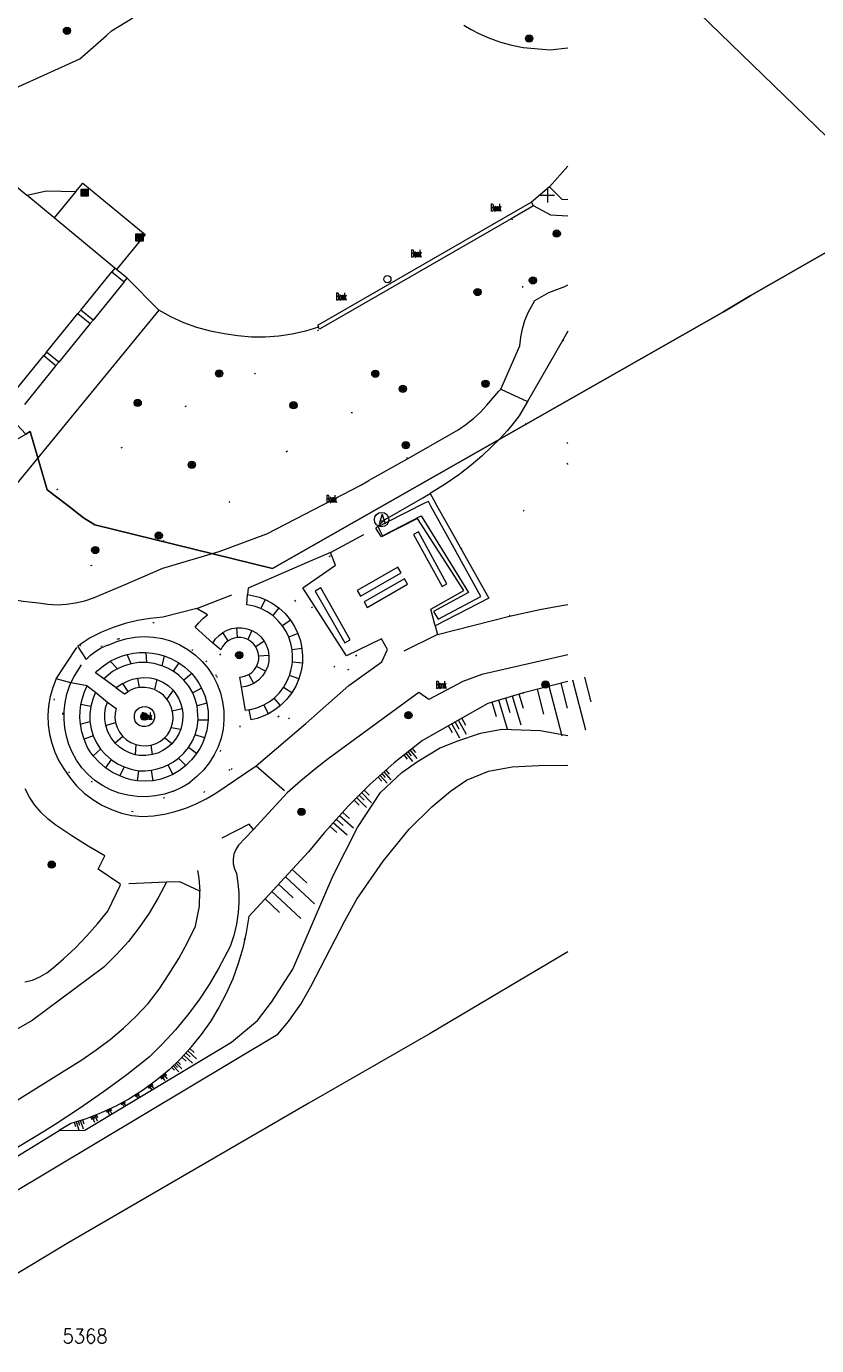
# Model space of a CAD drawing. Header units: metres. Extents: x 3 to 114181, y 112716 to 476231.
# Tile 71 of 90: x 112963 to 113017, y 475508 to 475599. Entities that reach past the tile are written whole.
import ezdxf
from ezdxf.enums import TextEntityAlignment as Align

# ---------------------------------------------------------------- set-up
doc = ezdxf.new("R2010")
doc.units = ezdxf.units.M
doc.header["$MEASUREMENT"] = 0
doc.linetypes.add('DGN Style 1', pattern=[5.201608, 0.008655, -5.192953])
doc.linetypes.add('DGN Style 5', pattern=[6.058445, 2.596476, -3.461969])
for name, color, linetype, lineweight in [('Cultuurscheiding BGT', 3, 'DGN Style 1', 0), ('Functie scheiding WGD BGT', 7, 'DGN Style 5', 0), ('Insteeksloot BGT', 4, 'Continuous', 0), ('Kadasterperceelnummers', 14, 'Continuous', 0), ('Kadasterpercelen', 14, 'Continuous', 13), ('Kant algemeen verharding BGT', 7, 'Continuous', 0), ('Kant water BGT', 4, 'Continuous', 0), ('Kruinlijn BGT', 3, 'Continuous', 0), ('Kruinlijn symbool BGT', 3, 'Continuous', 0), ('Muur BGT', 1, 'Continuous', 13), ('Onbegroeid terreindeel BGT', 7, 'Continuous', 0), ('Pand BGT', 7, 'Continuous', 13), ('Symbool Afvalbak BGT', 5, 'Continuous', 0), ('Symbool Bank BGT', 2, 'Continuous', 0), ('Symbool Boom BGT', 3, 'Continuous', 0), ('Symbool Kolk BGT', 5, 'Continuous', 0), ('Symbool Paal - Steen BGT', 7, 'Continuous', 0), ('Symbool Verkeersbordpaal BGT', 7, 'Continuous', 0)]:
    doc.layers.add(name, color=color, linetype=linetype, lineweight=lineweight)
doc.styles.add('Style-STANDARD', font='STANDARD.shx')

# ---------------------------------------------------------------- blocks, each defined once
blk = doc.blocks.new('CELS04_17')
at = {"layer": 'Kruinlijn symbool BGT'}
for p, q in [((0.0034, -0.0401), (0, 0)), ((0.0271, -0.0784), (0.0203, 0.0017)), ((0.0439, -0.0366), (0.0405, 0.0034)), ((-0.0371, -0.0435), (-0.0405, -0.0034)), ((-0.0135, -0.0818), (-0.0203, -0.0017))]:
    blk.add_line(p, q, dxfattribs=at)
blk = doc.blocks.new('CELS04_18')
at = {"layer": 'Kruinlijn symbool BGT'}
for p, q in [((-0.0295, -0.027), (-0.0282, 0.0013)), ((-0.0167, -0.0561), (-0.0141, 0.0007)), ((-0.0013, -0.0284), (0, 0)), ((0.0115, -0.0574), (0.0141, -0.0007)), ((0.0269, -0.0297), (0.0282, -0.0013))]:
    blk.add_line(p, q, dxfattribs=at)
blk = doc.blocks.new('CELS04_19')
at = {"layer": 'Kruinlijn symbool BGT'}
for p, q in [((-0.2014, -0.0737), (-0.0269, 0.041)), ((-0.1411, 0.0246), (-0.0538, 0.0819)), ((-0.0873, -0.0573), (0, 0)), ((-0.1476, -0.1557), (0.0269, -0.041)), ((-0.0334, -0.1393), (0.0538, -0.0819))]:
    blk.add_line(p, q, dxfattribs=at)
blk = doc.blocks.new('CELS04_20')
at = {"layer": 'Kruinlijn symbool BGT'}
for p, q in [((-0.0164, -0.0065), (-0.0109, 0.0051)), ((-0.0164, -0.0207), (-0.0054, 0.0026)), ((-0.0055, -0.0116), (0, 0)), ((-0.0055, -0.0258), (0.0054, -0.0026)), ((0.0054, -0.0167), (0.0109, -0.0051))]:
    blk.add_line(p, q, dxfattribs=at)
blk = doc.blocks.new('CELS04_21')
at = {"layer": 'Kruinlijn symbool BGT'}
for p, q in [((-0.0815, -0.0835), (-0.0224, 0.0136)), ((-0.0743, -0.0213), (-0.0448, 0.0273)), ((-0.0295, -0.0485), (0, 0)), ((-0.0367, -0.1107), (0.0224, -0.0136)), ((0.0153, -0.0758), (0.0448, -0.0273))]:
    blk.add_line(p, q, dxfattribs=at)
blk = doc.blocks.new('CELS04_22')
at = {"layer": 'Kruinlijn symbool BGT'}
for p, q in [((-0.0193, -0.0189), (-0.0051, 0.0033)), ((-0.0173, -0.0045), (-0.0102, 0.0065)), ((-0.0071, -0.0111), (0, 0)), ((-0.0091, -0.0255), (0.0051, -0.0033)), ((0.0031, -0.0176), (0.0102, -0.0065))]:
    blk.add_line(p, q, dxfattribs=at)
blk = doc.blocks.new('CELS04_23')
at = {"layer": 'Kruinlijn symbool BGT'}
for p, q in [((-0.0293, -0.0221), (-0.0062, 0.0053)), ((-0.024, -0.0031), (-0.0125, 0.0106)), ((-0.0115, -0.0137), (0, 0)), ((-0.0169, -0.0326), (0.0062, -0.0053)), ((0.0009, -0.0242), (0.0125, -0.0106))]:
    blk.add_line(p, q, dxfattribs=at)
blk = doc.blocks.new('CELS04_24')
at = {"layer": 'Kruinlijn symbool BGT'}
for p, q in [((0.0068, -0.0639), (0, 0)), ((0.0461, -0.1243), (0.0324, 0.0035)), ((0.0717, -0.057), (0.0649, 0.0069)), ((-0.058, -0.0708), (-0.0649, -0.0069)), ((-0.0188, -0.1312), (-0.0324, -0.0035))]:
    blk.add_line(p, q, dxfattribs=at)
blk = doc.blocks.new('CELS04_25')
at = {"layer": 'Kruinlijn symbool BGT'}
for p, q in [((-0.2378, 0.0607), (-0.082, 0.1474)), ((-0.3527, -0.0997), (-0.041, 0.0737)), ((-0.2707, -0.2471), (0.041, -0.0737)), ((-0.1558, -0.0867), (0, 0)), ((-0.0738, -0.2341), (0.082, -0.1474))]:
    blk.add_line(p, q, dxfattribs=at)
blk = doc.blocks.new('CELS04_26')
at = {"layer": 'Kruinlijn symbool BGT'}
for p, q in [((-0.0399, -0.0326), (-0.0359, 0.0039)), ((-0.0259, -0.071), (-0.018, 0.0019)), ((-0.004, -0.0365), (0, 0)), ((0.0101, -0.0749), (0.018, -0.0019)), ((0.032, -0.0404), (0.0359, -0.0039))]:
    blk.add_line(p, q, dxfattribs=at)
blk = doc.blocks.new('CELS04_27')
at = {"layer": 'Kruinlijn symbool BGT'}
for p, q in [((-0.0487, -0.0482), (-0.0485, 0.0003)), ((-0.0248, -0.0969), (-0.0242, 0.0001)), ((-0.0003, -0.0485), (0, 0)), ((0.0237, -0.0971), (0.0242, -0.0001)), ((0.0482, -0.0488), (0.0485, -0.0003))]:
    blk.add_line(p, q, dxfattribs=at)
blk = doc.blocks.new('CELS04_28')
at = {"layer": 'Kruinlijn symbool BGT'}
for p, q in [((-0.0233, -0.0167), (-0.0197, 0.0035)), ((-0.0171, -0.0387), (-0.0099, 0.0018)), ((-0.0036, -0.0202), (0, 0)), ((0.0026, -0.0422), (0.0099, -0.0018)), ((0.0161, -0.0238), (0.0197, -0.0035))]:
    blk.add_line(p, q, dxfattribs=at)
blk = doc.blocks.new('CELS04_29')
at = {"layer": 'Kruinlijn symbool BGT'}
for p, q in [((-0.0435, -0.028), (-0.0351, 0.0082)), ((-0.0345, -0.0684), (-0.0175, 0.0041)), ((-0.0085, -0.0362), (0, 0)), ((0.0006, -0.0766), (0.0175, -0.0041)), ((0.0266, -0.0444), (0.0351, -0.0082))]:
    blk.add_line(p, q, dxfattribs=at)
blk = doc.blocks.new('CELS04_30')
at = {"layer": 'Kruinlijn symbool BGT'}
for p, q in [((-0.0606, -0.024), (-0.0085, 0.0122)), ((-0.043, 0.0063), (-0.0169, 0.0244)), ((-0.026, -0.0181), (0, 0)), ((-0.0436, -0.0484), (0.0085, -0.0122)), ((-0.0091, -0.0425), (0.0169, -0.0244))]:
    blk.add_line(p, q, dxfattribs=at)
blk = doc.blocks.new('CELS04_31')
at = {"layer": 'Kruinlijn symbool BGT'}
for p, q in [((0.0108, -0.1363), (0, 0)), ((0.0905, -0.2671), (0.0689, 0.0055)), ((0.1487, -0.1253), (0.1378, 0.0109)), ((-0.127, -0.1472), (-0.1378, -0.0109)), ((-0.0473, -0.278), (-0.0689, -0.0055))]:
    blk.add_line(p, q, dxfattribs=at)
blk = doc.blocks.new('CELS04_32')
at = {"layer": 'Kruinlijn symbool BGT'}
for p, q in [((-0.0402, -0.0225), (-0.007, 0.0077)), ((-0.0306, 0.0003), (-0.014, 0.0154)), ((-0.0262, -0.0379), (0.007, -0.0077)), ((-0.0166, -0.0151), (0, 0)), ((-0.0026, -0.0305), (0.014, -0.0154))]:
    blk.add_line(p, q, dxfattribs=at)
blk = doc.blocks.new('CELS04_33')
at = {"layer": 'Kruinlijn symbool BGT'}
for p, q in [((-0.0203, -0.0111), (-0.0152, 0.0049)), ((-0.0178, -0.0294), (-0.0076, 0.0024)), ((-0.0051, -0.0159), (0, 0)), ((-0.0025, -0.0343), (0.0076, -0.0024)), ((0.0102, -0.0208), (0.0152, -0.0049))]:
    blk.add_line(p, q, dxfattribs=at)
blk = doc.blocks.new('CELQ49')
at = {"layer": 'Symbool Afvalbak BGT'}
blk.add_circle((0, 0), 0.05, dxfattribs=at)
at = {"layer": 'Symbool Afvalbak BGT', "style": 'Style-STANDARD'}
blk.add_text('A', height=0.0667, dxfattribs=at).set_placement((0.0031, 0.0033), align=Align.MIDDLE_CENTER)
blk = doc.blocks.new('CELQ30')
at = {"layer": 'Symbool Verkeersbordpaal BGT'}
for p, q in [((-0.05, 0), (0.05, 0)), ((0, 0.05), (0, -0.05))]:
    blk.add_line(p, q, dxfattribs=at)
blk = doc.blocks.new('CELQ24_1')
at = {"layer": 'Symbool Kolk BGT'}
blk.add_circle((0, 0), 0.025, dxfattribs=at)
blk = doc.blocks.new('BGT_BK')
at = {"layer": 'Symbool Bank BGT', "style": 'Style-STANDARD', "width": 0.399371}
blk.add_text('Bank', height=0.05, dxfattribs=at).set_placement((0.011, 0), align=Align.MIDDLE_CENTER)
blk = doc.blocks.new('CELA07')
at = {"layer": 'Symbool Boom BGT'}
for radius in [0.025, 0.018, 0.011, 0.00407]:
    blk.add_circle((0, 0), radius, dxfattribs=at)
blk = doc.blocks.new('CELQ20')
at = {"layer": 'Symbool Paal - Steen BGT', "flags": 128}
for points in [[(-0.025, -0.025), (-0.025, 0.025), (0.025, 0.025), (0.025, -0.025)], [(-0.018, -0.018), (-0.018, 0.018), (0.018, 0.018), (0.018, -0.018)], [(-0.011, -0.011), (-0.011, 0.011), (0.011, 0.011), (0.011, -0.011)], [(-0.0041, -0.0041), (-0.0041, 0.0041), (0.0041, 0.0041), (0.0041, -0.0041)]]:
    blk.add_lwpolyline(points, close=True, dxfattribs=at)

msp = doc.modelspace()

# ---------------------------------------------------------------- linework, layer by layer
at = {"layer": 'Cultuurscheiding BGT', "flags": 128}
for points in [[(112996.083, 475585.732), (112996.597, 475585.435), (112997.383, 475584.414), (112997.231, 475582.657), (112996.85, 475581.491), (112996.912, 475579.815), (112997.259, 475579.243)], [(112959.883, 475565.012), (112960.8, 475565.018), (112962.855, 475565.851), (112966.903, 475568.437), (112969.994, 475570.481), (112971.346, 475571.547), (112974.06, 475573.036), (112977.481, 475574.473), (112979.488, 475575.75), (112980.409, 475576.208), (112981.825, 475577.289), (112982.839, 475578.107)], [(112999.668, 475577.384), (113000, 475575.956)], [(112988.903, 475569.143), (112988.625, 475569.896), (112987.97, 475570.817), (112987.38, 475571.41), (112986.642, 475571.954), (112985.789, 475572.317), (112984.885, 475572.303), (112982.714, 475571.323), (112979.998, 475569.177), (112976.277, 475565.867), (112973.102, 475563.887), (112969.353, 475562.352), (112965.49, 475561.359), (112962.039, 475561.302), (112960.2, 475561.635), (112957.852, 475561.952), (112957.452, 475562.053)], [(113000, 475570.196), (112999.646, 475570.585), (112998.953, 475571.252), (112998.219, 475571.873), (112997.447, 475572.445), (112997.115, 475572.669), (112996.625, 475571.801), (112997.045, 475571.572), (112997.713, 475571.154), (112998.35, 475570.689), (112998.951, 475570.178), (112999.513, 475569.626), (113000, 475569.071)], [(113000, 475568.748), (112999.995, 475568.757), (112999.462, 475569.361), (112998.888, 475569.926), (112998.275, 475570.448), (112997.625, 475570.925), (112996.944, 475571.354), (112996.325, 475571.689)], [(112992.585, 475562.98), (112993.044, 475562.821), (112994.507, 475563.294), (112995.906, 475564.523), (112998.228, 475566.833), (112999.117, 475567.62), (112999.495, 475567.635), (112999.938, 475567.289), (113000, 475567.167)], [(112976.638, 475547.592), (112976.421, 475547.84), (112976.993, 475548.598), (112977.875, 475549.493), (112981.093, 475552.294), (112983.935, 475554.639), (112980.312, 475560.742), (112983.585, 475562.44), (112983.742, 475561.734), (112981.368, 475560.407), (112984.588, 475555.11), (112986.989, 475556.47), (112987.269, 475555.926), (112984.359, 475554.295), (112981.423, 475551.83), (112976.638, 475547.592)], [(112995.96, 475558.256), (112996.106, 475558.559), (112996.402, 475559.018), (112996.929, 475559.509), (112997.949, 475560.098), (112998.771, 475560.326), (113000, 475560.737)], [(112966.283, 475556.306), (112967.023, 475556.7), (112967.789, 475557.039), (112968.579, 475557.321), (112969.387, 475557.543), (112970.209, 475557.706), (112971.041, 475557.808), (112971.878, 475557.848), (112972.525, 475557.743), (112973.156, 475557.568), (112973.765, 475557.326), (112974.344, 475557.02), (112974.887, 475556.653), (112975.387, 475556.229), (112975.838, 475555.754), (112976.235, 475555.233), (112976.573, 475554.672), (112976.849, 475554.078), (112977.059, 475553.457), (112977.24, 475552.738), (112977.343, 475552.003), (112977.366, 475551.261), (112977.309, 475550.522), (112977.173, 475549.793), (112976.96, 475549.082), (112976.671, 475548.399), (112976.311, 475547.75), (112975.883, 475547.145), (112975.392, 475546.588), (112974.844, 475546.088), (112974.293, 475545.694), (112973.704, 475545.36), (112973.084, 475545.089), (112972.438, 475544.885), (112971.775, 475544.749), (112971.101, 475544.683), (112970.424, 475544.688), (112969.751, 475544.763), (112969.089, 475544.909), (112968.447, 475545.123), (112967.83, 475545.402), (112967.246, 475545.745), (112966.686, 475546.16), (112966.174, 475546.633), (112965.715, 475547.158), (112965.316, 475547.729), (112964.98, 475548.34), (112964.712, 475548.984), (112964.515, 475549.652), (112964.39, 475550.338), (112964.34, 475551.033), (112964.364, 475551.73), (112964.464, 475552.42), (112964.637, 475553.095), (112964.881, 475553.748), (112965.548, 475553.431)], [(112968.917, 475556.688), (112968.302, 475556.464), (112967.716, 475556.175)], [(112967.716, 475556.175), (112968.302, 475556.464), (112968.917, 475556.688)], [(112968.917, 475556.688), (112969.552, 475556.845), (112970.2, 475556.932), (112970.854, 475556.949), (112971.505, 475556.895), (112972.148, 475556.771), (112972.773, 475556.578), (112973.373, 475556.319), (112973.942, 475555.997), (112974.473, 475555.615), (112974.96, 475555.178)], [(112966.244, 475556.283), (112966.653, 475555.415), (112967.164, 475555.824), (112967.716, 475556.175)], [(112975.715, 475554.113), (112975.367, 475554.667), (112974.96, 475555.178)], [(112974.96, 475555.178), (112975.367, 475554.667), (112975.715, 475554.113)], [(112975.715, 475554.113), (112975.999, 475553.525), (112976.217, 475552.908), (112976.364, 475552.272), (112976.439, 475551.622), (112976.442, 475550.969), (112976.373, 475550.319), (112976.231, 475549.681), (112976.02, 475549.062), (112975.741, 475548.471), (112975.398, 475547.915), (112974.995, 475547.4), (112974.538, 475546.933), (112974, 475546.527), (112973.42, 475546.186), (112972.804, 475545.912), (112972.161, 475545.71), (112971.5, 475545.583), (112970.828, 475545.531), (112970.155, 475545.557), (112969.489, 475545.658), (112968.839, 475545.835), (112968.213, 475546.084), (112967.62, 475546.403), (112967.091, 475546.809), (112966.611, 475547.273), (112966.188, 475547.789), (112965.826, 475548.35), (112965.531, 475548.948), (112965.305, 475549.576), (112965.153, 475550.226), (112965.076, 475550.889), (112965.075, 475551.556), (112965.15, 475552.219), (112965.36, 475552.858)], [(112972.402, 475526.889), (112973.205, 475527.656), (112973.957, 475528.474), (112974.653, 475529.34), (112975.292, 475530.249), (112975.869, 475531.198), (112976.383, 475532.183), (112976.831, 475533.199), (112977.212, 475534.243), (112977.524, 475535.309), (112977.765, 475536.393), (112977.935, 475537.491), (112982.069, 475541.966), (112983.156, 475543.278), (112984.836, 475545.147), (112986.319, 475546.622), (112987.998, 475548.129), (112989.94, 475549.669), (112994.48, 475552.221), (112996.93, 475552.954), (113000, 475553.751)], [(112973.851, 475546.771), (112973.305, 475546.435), (112972.724, 475546.164)], [(112972.402, 475526.889), (112971.55, 475526.176), (112970.653, 475525.521)], [(112970.653, 475525.521), (112971.55, 475526.176), (112972.402, 475526.889)], [(112964.828, 475522.696), (112965.637, 475523.192), (112966.697, 475523.524), (112967.733, 475523.925), (112968.741, 475524.393), (112969.715, 475524.925), (112970.653, 475525.521)]]:
    msp.add_lwpolyline(points, dxfattribs=at)
at = {"layer": 'Functie scheiding WGD BGT', "flags": 128}
for points in [[(112995.364, 475573.957), (112997.207, 475573.102)], [(112983.6, 475562.66), (112986.722, 475564.351)], [(112974.337, 475558.796), (112977.891, 475560.184)], [(112990.988, 475556.994), (112987.138, 475555.093)], [(112964.619, 475553.934), (112966.095, 475556.178)], [(112966.753, 475553.446), (112965.633, 475553.641), (112965.853, 475554.096), (112966.406, 475554.944), (112966.681, 475555.266), (112967.333, 475554.349)], [(112968.771, 475553.304), (112967.914, 475553.928)], [(112967.341, 475553.003), (112968.156, 475552.319)], [(112978.452, 475547.904), (112980.581, 475546.051)], [(112972.724, 475546.164), (112973.305, 475546.435), (112973.851, 475546.771)], [(112978.266, 475543.514), (112977.97, 475543.874), (112974.106, 475541.9), (112974.332, 475541.03), (112974.48, 475540.143), (112974.551, 475539.247)], [(112972.239, 475539.866), (112969.074, 475539.73)]]:
    msp.add_lwpolyline(points, dxfattribs=at)
at = {"layer": 'Insteeksloot BGT', "flags": 128}
for points in [[(112964.828, 475522.696), (112966.595, 475522.736), (112976.74, 475528.818), (112978.538, 475530.306), (112979.515, 475531.585), (112980.974, 475533.863), (112983.777, 475540.345), (112985.457, 475543.661), (112987.05, 475546.066), (112988.519, 475547.463), (112989.614, 475548.218), (112991.136, 475549.126), (112992.322, 475549.618), (112993.966, 475550.163), (112995.44, 475550.452), (112998.078, 475550.354), (113000, 475550.003)], [(112943.261, 475510.104), (112943.564, 475509.656), (112964.828, 475522.696)]]:
    msp.add_lwpolyline(points, dxfattribs=at)
at = {"layer": 'Kadasterpercelen', "linetype": 'Continuous', "flags": 128}
for points in [[(112792.093, 475620.949), (112793.755, 475625.994), (112794.697, 475629.32), (112816.862, 475623.858), (112850.339, 475641.506), (112873.044, 475654.252), (112978.531, 475714.742), (113016.111, 475735.786), (113024.624, 475728.395), (113015.725, 475682.499), (112998.731, 475609.983), (113023.089, 475586.382), (113012.619, 475580.402), (113010.76, 475579.306), (112979.58, 475561.561), (112967.286, 475564.571), (112966.511, 475565.063), (112965.422, 475565.92), (112964.001, 475566.983), (112962.825, 475571.024), (112962.515, 475570.847), (112955.583, 475578.282), (112806.971, 475593.837), (112776.87, 475596.988)], [(112877.336, 475468.521), (112888.908, 475448.491), (112889.001, 475448.33), (112891.883, 475443.342), (112943.335, 475473.106), (112919.061, 475492.672), (112909.344, 475500.939), (112896.196, 475512.124), (112881.597, 475524.544), (112881.584, 475524.555), (112885.846, 475526.993), (112962.515, 475570.847), (112962.825, 475571.024), (112964.001, 475566.983), (112965.422, 475565.92), (112966.511, 475565.063), (112967.286, 475564.571), (112979.58, 475561.561), (113010.76, 475579.306), (113012.619, 475580.402), (113023.089, 475586.382)]]:
    msp.add_lwpolyline(points, dxfattribs=at)
msp.add_lwpolyline([(113119.192, 475644.533), (113024.341, 475588.412), (113023.435, 475586.88), (113023.089, 475586.382), (112998.731, 475609.983), (113015.725, 475682.499), (113024.624, 475728.395), (113026.425, 475726.833), (113059.418, 475697.823), (113062.38, 475695.277), (113071.506, 475687.152), (113093.337, 475667.482), (113111.536, 475651.164)], close=True, dxfattribs=at)
at = {"layer": 'Kant algemeen verharding BGT', "flags": 128}
for points in [[(112954.15, 475602.706), (112950.271, 475599.35), (112950, 475599.115), (112949.799, 475598.75), (112949.665, 475598.354), (112949.604, 475597.941), (112949.618, 475597.524), (112949.705, 475597.116), (112949.863, 475596.73), (112950.088, 475596.378), (112950.371, 475596.072), (112951, 475595.541), (112951.076, 475595.477), (112961.189, 475594.754), (112961.792, 475594.753), (112966.245, 475596.784), (112968.087, 475598.406), (112968.455, 475598.73), (112969.917, 475599.611), (112968.132, 475602.771)], [(112992.806, 475599.115), (112993.317, 475598.811), (112993.843, 475598.536), (112994.583, 475598.208), (112995.344, 475597.936), (112996.124, 475597.721), (112996.918, 475597.565), (112998.787, 475597.413), (113000, 475597.547)], [(113000, 475589.374), (112998.726, 475587.933), (112999.608, 475587.053), (113000, 475587.074)], [(112962.598, 475587.349), (112963.939, 475587.66), (112965.975, 475587.607), (112966.458, 475588.192), (112970.779, 475584.648), (112968.792, 475582.233)], [(112998.726, 475587.933), (112997.493, 475586.882)], [(113000, 475585.908), (112998.823, 475585.988), (112997.639, 475586.628)], [(112969.326, 475581.378), (112967.166, 475578.725)], [(112969.527, 475581.626), (112971.708, 475579.407)], [(112997.259, 475579.243), (112997.724, 475580.071), (112998.681, 475580.621), (112999.803, 475581.039), (113000, 475581.171)], [(112982.761, 475578.243), (112981.86, 475577.957), (112980.94, 475577.743), (112980.005, 475577.603), (112979.062, 475577.536), (112978.117, 475577.544), (112977.176, 475577.627), (112976.244, 475577.783), (112975.291, 475577.962), (112974.355, 475578.216), (112973.442, 475578.542), (112972.558, 475578.94), (112971.708, 475579.407), (112959.883, 475565.012)], [(112988.903, 475569.143), (112992.413, 475571.132), (112992.956, 475571.503), (112993.471, 475571.913), (112993.954, 475572.361), (112994.402, 475572.842), (112995.236, 475573.809), (112995.364, 475573.957), (112996.693, 475576.942), (112996.75, 475577.535), (112996.864, 475578.12), (112997.034, 475578.691), (112997.259, 475579.243)], [(112966.971, 475578.486), (112964.8, 475575.817)], [(112999.668, 475577.384), (112997.207, 475573.102), (112996.633, 475572.103), (112996.325, 475571.689)], [(113000, 475577.961), (112999.668, 475577.384)], [(112964.604, 475575.577), (112962.427, 475572.901)], [(112996.325, 475571.689), (112995.833, 475571.092), (112995.308, 475570.524), (112994.751, 475569.987), (112994.047, 475569.329), (112993.316, 475568.702), (112992.558, 475568.107), (112992.506, 475568.069), (112992.454, 475568.031), (112991.514, 475567.377), (112990.541, 475566.774), (112990.475, 475566.736)], [(112957.452, 475562.053), (112956.692, 475561.128), (112956.548, 475560.952), (112957.745, 475560.47), (112958.968, 475560.058), (112960.212, 475559.716), (112961.267, 475559.485), (112962.332, 475559.304), (112963.404, 475559.175), (112964.041, 475559.084), (112964.684, 475559.054), (112965.327, 475559.084), (112965.964, 475559.175), (112966.59, 475559.326), (112967.199, 475559.535), (112969.219, 475560.389), (112972.003, 475561.566), (112975.886, 475562.735), (112979.119, 475563.937), (112979.186, 475563.962), (112985.678, 475567.317), (112986.237, 475567.634), (112986.266, 475567.65), (112988.903, 475569.143)], [(112986.722, 475564.351), (112987.381, 475564.94), (112989.98, 475566.448), (112990.475, 475566.736)], [(112990.832, 475557.599), (112990.535, 475558.75), (112992.801, 475560.028), (112989.61, 475565.003), (112987.117, 475563.741), (112986.847, 475564.157), (112986.722, 475564.351)], [(112965.548, 475553.431), (112965.633, 475553.641), (112964.619, 475553.934), (112964.379, 475553.327), (112964.202, 475552.698), (112964.091, 475552.055), (112964.046, 475551.404), (112964.068, 475550.751), (112964.157, 475550.104), (112964.311, 475549.47), (112964.53, 475548.855), (112964.81, 475548.265), (112965.149, 475547.707), (112965.559, 475547.098), (112966.033, 475546.537), (112966.564, 475546.03), (112967.146, 475545.582), (112967.774, 475545.201), (112968.438, 475544.888), (112969.133, 475544.65), (112969.849, 475544.487), (112970.578, 475544.402), (112971.346, 475544.458), (112972.108, 475544.574), (112972.857, 475544.75), (112973.591, 475544.984), (112974.304, 475545.276), (112974.992, 475545.622), (112975.65, 475546.022), (112978.452, 475547.904), (112981.889, 475550.836), (112984.864, 475553.478), (112987.138, 475555.093), (112987.52, 475555.949), (112987.113, 475556.687), (112984.702, 475555.519), (112981.679, 475560.226), (112983.936, 475561.789), (112983.6, 475562.66), (112981.982, 475561.958), (112977.891, 475560.184), (112977.859, 475559.751)], [(112977.974, 475551.781), (112978.494, 475551.916), (112978.988, 475552.126), (112979.353, 475552.343), (112979.69, 475552.6), (112980.041, 475552.947), (112980.342, 475553.338), (112980.575, 475553.739), (112980.753, 475554.167), (112980.846, 475554.48), (112980.91, 475554.801), (112980.95, 475555.082), (112980.968, 475555.509), (112980.936, 475555.936), (112980.85, 475556.375), (112980.71, 475556.799), (112980.516, 475557.208), (112980.272, 475557.59), (112979.956, 475557.967), (112979.592, 475558.298), (112979.203, 475558.567), (112978.781, 475558.783), (112978.303, 475558.952), (112977.806, 475559.052), (112977.859, 475559.751)], [(112995.96, 475558.256), (112998.075, 475558.727), (112999.204, 475558.935), (113000, 475559.056)], [(112975.456, 475556.403), (112974.224, 475557.496), (112974.481, 475557.809), (112974.77, 475558.093), (112975.087, 475558.345), (112974.337, 475558.796), (112971.985, 475558.189), (112971.112, 475558.106), (112970.248, 475557.961), (112969.396, 475557.753), (112968.562, 475557.484), (112967.75, 475557.155), (112966.963, 475556.768), (112966.283, 475556.306)], [(112990.832, 475557.599), (112990.988, 475556.994), (112995.96, 475558.256)], [(112975.456, 475556.403), (112975.646, 475556.686), (112975.879, 475556.934), (112976.15, 475557.141), (112976.448, 475557.3), (112976.769, 475557.408), (112977.102, 475557.462), (112977.464, 475557.459), (112977.819, 475557.394), (112978.158, 475557.268), (112978.484, 475557.075), (112978.77, 475556.826), (112979.006, 475556.529), (112979.146, 475556.279), (112979.275, 475555.913), (112979.334, 475555.53), (112979.322, 475555.16), (112979.244, 475554.799), (112979.103, 475554.457), (112978.887, 475554.125), (112978.61, 475553.84), (112978.285, 475553.614), (112978.015, 475553.487), (112977.73, 475553.401), (112977.435, 475553.357)], [(112966.244, 475556.283), (112966.095, 475556.178), (112966.681, 475555.266), (112967.002, 475555.57), (112967.354, 475555.838), (112967.732, 475556.066), (112968.133, 475556.253), (112968.224, 475556.25), (112968.812, 475556.509), (112969.425, 475556.697), (112970.057, 475556.812), (112970.697, 475556.853), (112971.338, 475556.819), (112971.971, 475556.71), (112972.587, 475556.528), (112973.177, 475556.276), (112973.734, 475555.956), (112974.249, 475555.574), (112974.717, 475555.134), (112975.123, 475554.649), (112975.472, 475554.12), (112975.758, 475553.555), (112975.978, 475552.962), (112976.13, 475552.347), (112976.21, 475551.719), (112976.219, 475551.086), (112976.156, 475550.456), (112976.021, 475549.838), (112975.818, 475549.238), (112975.547, 475548.666), (112975.208, 475548.122), (112974.809, 475547.62), (112974.355, 475547.168), (112973.851, 475546.771)], [(112966.283, 475556.306), (112966.244, 475556.283)], [(113000, 475555.579), (112994.06, 475554.227), (112992.736, 475553.752), (112990.392, 475552.489), (112989.7, 475552.988), (112983.436, 475548.391), (112982.462, 475547.639), (112981.51, 475546.858), (112980.581, 475546.051), (112978.498, 475543.768), (112978.266, 475543.514), (112978.192, 475543.438), (112977.217, 475542.432), (112977.036, 475542.138), (112976.915, 475541.815), (112976.858, 475541.474), (112976.867, 475541.129), (112976.943, 475540.792), (112977.082, 475540.476), (112977.19, 475539.808), (112977.247, 475539.134), (112977.255, 475538.457), (112977.212, 475537.782), (112977.096, 475536.978), (112976.909, 475536.188), (112976.652, 475535.417), (112975.847, 475533.906), (112975.188, 475532.79), (112974.472, 475531.71), (112973.701, 475530.668), (112972.878, 475529.667), (112972.004, 475528.71), (112971.081, 475527.8), (112969.498, 475526.566), (112967.882, 475525.375), (112966.234, 475524.229), (112964.556, 475523.128), (112963.816, 475522.663), (112952.279, 475515.694)], [(112967.333, 475554.349), (112967.449, 475554.471), (112967.881, 475554.837), (112968.357, 475555.146), (112968.733, 475555.339), (112969.126, 475555.496), (112969.531, 475555.617), (112969.956, 475555.701), (112970.388, 475555.745), (112970.821, 475555.748), (112971.247, 475555.711), (112971.668, 475555.635), (112972.08, 475555.52), (112972.602, 475555.312), (112973.095, 475555.042), (112973.488, 475554.765), (112973.75, 475554.536), (112973.994, 475554.287), (112974.253, 475553.972), (112974.481, 475553.636), (112974.678, 475553.279), (112974.89, 475552.774), (112975.037, 475552.246), (112975.121, 475551.668), (112975.127, 475551.083), (112975.092, 475550.719), (112975.027, 475550.36), (112974.878, 475549.84), (112974.728, 475549.467), (112974.545, 475549.109), (112974.331, 475548.769), (112973.984, 475548.329), (112973.586, 475547.935), (112973.152, 475547.601), (112972.681, 475547.321), (112972.243, 475547.125), (112971.787, 475546.975), (112971.317, 475546.875), (112970.77, 475546.843), (112970.223, 475546.881), (112969.81, 475546.956), (112969.404, 475547.066), (112969.01, 475547.212), (112968.508, 475547.462), (112968.04, 475547.771), (112967.583, 475548.162), (112967.18, 475548.609), (112966.975, 475548.89), (112966.791, 475549.186), (112966.658, 475549.464), (112966.543, 475549.751), (112966.387, 475550.27), (112966.293, 475550.803), (112966.261, 475551.253), (112966.273, 475551.704), (112966.329, 475552.151), (112966.428, 475552.596), (112966.57, 475553.029), (112966.753, 475553.446)], [(112967.341, 475553.003), (112967.144, 475552.524), (112967.013, 475552.023), (112966.948, 475551.497), (112966.956, 475550.968), (112967.031, 475550.467), (112967.17, 475549.98), (112967.401, 475549.511), (112967.694, 475549.077), (112968.036, 475548.69), (112968.426, 475548.352), (112968.859, 475548.06), (112969.33, 475547.834), (112969.811, 475547.673), (112970.309, 475547.577), (112970.765, 475547.57), (112971.219, 475547.616), (112971.613, 475547.7), (112971.996, 475547.824), (112972.365, 475547.986), (112972.738, 475548.2), (112973.086, 475548.453), (112973.455, 475548.796), (112973.778, 475549.183), (112974.028, 475549.602), (112974.221, 475550.05), (112974.361, 475550.562), (112974.432, 475551.088), (112974.361, 475552.07), (112974.238, 475552.522), (112974.06, 475552.956), (112973.789, 475553.42), (112973.455, 475553.84), (112973.105, 475554.173), (112972.714, 475554.457), (112972.328, 475554.669), (112971.92, 475554.835), (112971.396, 475554.98), (112970.857, 475555.051), (112970.329, 475555.047), (112969.807, 475554.97), (112969.319, 475554.828), (112968.855, 475554.623), (112968.518, 475554.424), (112968.203, 475554.192), (112967.914, 475553.928)], [(112967.914, 475553.928), (112967.333, 475554.349)], [(112969.22, 475553.614), (112969.553, 475553.777), (112969.902, 475553.9), (112970.263, 475553.981), (112970.688, 475554.022), (112971.115, 475554.005), (112971.35, 475553.958), (112971.58, 475553.89), (112971.995, 475553.707), (112972.372, 475553.456), (112972.702, 475553.145), (112972.927, 475552.856), (112973.111, 475552.54), (112973.249, 475552.201), (112973.339, 475551.846), (112973.376, 475551.561), (112973.382, 475551.273), (112973.339, 475550.86), (112973.235, 475550.458), (112973.077, 475550.089), (112972.866, 475549.746), (112972.607, 475549.439), (112972.317, 475549.181), (112971.992, 475548.967), (112971.641, 475548.801), (112971.27, 475548.686), (112970.818, 475548.62), (112970.362, 475548.631), (112970.069, 475548.685), (112969.685, 475548.808), (112969.324, 475548.986), (112968.993, 475549.215), (112968.699, 475549.491), (112968.414, 475549.859), (112968.195, 475550.27), (112968.05, 475550.713), (112967.986, 475551.116), (112967.982, 475551.524), (112968.039, 475551.928), (112968.156, 475552.319)], [(112969.22, 475553.614), (112968.771, 475553.304), (112969.339, 475552.883), (112969.597, 475553.061)], [(112972.724, 475546.164), (112972.116, 475545.962), (112971.488, 475545.832), (112970.85, 475545.775), (112970.209, 475545.792), (112969.583, 475545.875), (112968.97, 475546.031), (112968.38, 475546.257), (112967.82, 475546.549), (112967.297, 475546.905), (112966.82, 475547.319), (112966.394, 475547.785), (112966.024, 475548.298), (112965.717, 475548.85), (112965.493, 475549.392), (112965.325, 475549.954), (112965.214, 475550.531), (112965.162, 475551.115), (112965.169, 475551.702), (112965.235, 475552.285), (112965.36, 475552.858)], [(112965.36, 475552.858), (112965.548, 475553.431)], [(112966.753, 475553.446), (112967.341, 475553.003)], [(112968.156, 475552.319), (112968.765, 475551.871), (112968.699, 475551.555), (112968.684, 475551.233), (112968.722, 475550.913), (112968.828, 475550.561), (112968.997, 475550.235), (112969.224, 475549.945), (112969.489, 475549.71), (112969.792, 475549.527), (112970.123, 475549.4), (112970.472, 475549.314), (112970.831, 475549.294), (112971.187, 475549.339), (112971.527, 475549.448), (112971.84, 475549.618), (112972.117, 475549.843), (112972.306, 475550.056), (112972.461, 475550.295), (112972.579, 475550.554), (112972.665, 475550.87), (112972.697, 475551.196), (112972.676, 475551.523), (112972.648, 475551.694), (112972.589, 475551.919), (112972.505, 475552.135), (112972.403, 475552.331), (112972.28, 475552.515), (112972.036, 475552.788), (112971.746, 475553.013), (112971.422, 475553.183), (112971.088, 475553.29), (112970.74, 475553.338), (112970.389, 475553.326), (112970.114, 475553.272), (112969.849, 475553.184), (112969.597, 475553.061)], [(112977.974, 475551.781), (112977.707, 475551.742), (112977.435, 475553.357)], [(112971.017, 475551.949), (112971.202, 475551.822), (112971.337, 475551.642), (112971.408, 475551.429), (112971.408, 475551.205), (112971.337, 475550.992), (112971.202, 475550.812), (112971.017, 475550.685), (112970.801, 475550.622), (112970.577, 475550.631), (112970.367, 475550.711), (112970.204, 475550.841), (112970.086, 475551.013), (112970.025, 475551.213), (112970.025, 475551.421), (112970.086, 475551.621), (112970.204, 475551.793), (112970.367, 475551.923), (112970.577, 475552.003), (112970.801, 475552.012), (112971.017, 475551.949)], [(112962.444, 475532.975), (112962.981, 475533.109), (112963.493, 475533.318), (112963.97, 475533.599), (112964.402, 475533.944), (112965.128, 475534.573), (112965.947, 475535.345), (112966.73, 475536.154), (112967.475, 475536.998), (112968.18, 475537.875), (112969.033, 475539.644), (112969.074, 475539.73), (112969.02, 475539.766), (112967.518, 475540.779), (112967.978, 475541.692), (112966.826, 475542.364), (112965.698, 475543.075), (112964.594, 475543.823), (112964.061, 475544.222), (112963.576, 475544.679), (112963.146, 475545.187), (112962.775, 475545.741), (112962.469, 475546.333)], [(112952.283, 475518.819), (112966.389, 475527.603), (112967.386, 475528.28), (112968.347, 475529.007), (112969.269, 475529.784), (112970.148, 475530.608), (112970.984, 475531.476), (112971.731, 475532.488), (112972.434, 475533.532), (112973.09, 475534.606), (112973.698, 475535.707), (112974.258, 475536.834), (112974.535, 475538.216), (112974.551, 475539.247), (112973.175, 475539.892), (112972.239, 475539.866), (112971.681, 475538.781), (112971.055, 475537.734), (112970.362, 475536.729), (112969.608, 475535.771), (112968.793, 475534.862), (112967.922, 475534.008), (112962.958, 475530.301), (112958.158, 475527.576)]]:
    msp.add_lwpolyline(points, dxfattribs=at)
at = {"layer": 'Kant water BGT', "flags": 128}
for points in [[(112945.324, 475507.487), (112945.355, 475507.87), (112945.441, 475508.245), (112945.58, 475508.603), (112945.77, 475508.937), (112979.953, 475529.371), (112980.694, 475530.239), (112981.535, 475531.437), (112982.228, 475532.651), (112984.588, 475537.196), (112985.413, 475538.705), (112987.226, 475541.329), (112989.038, 475543.527), (112990.603, 475545.083), (112991.887, 475546.165), (112992.989, 475546.934), (112994.519, 475547.538), (112996.146, 475547.847), (112997.986, 475547.941), (113000, 475547.951)], [(113000, 475535.05), (112990.477, 475529.406), (112982.095, 475524.608), (112965.501, 475514.975), (112959.428, 475511.316)]]:
    msp.add_lwpolyline(points, dxfattribs=at)
at = {"layer": 'Kruinlijn BGT', "flags": 128}
msp.add_lwpolyline([(113000, 475553.751), (112996.93, 475552.954), (112994.48, 475552.221), (112989.94, 475549.669), (112987.998, 475548.129), (112986.319, 475546.622), (112984.836, 475545.147), (112983.156, 475543.278), (112982.069, 475541.966), (112977.935, 475537.491), (112977.765, 475536.393), (112977.524, 475535.309), (112977.212, 475534.243), (112976.831, 475533.199), (112976.383, 475532.183), (112975.869, 475531.198), (112975.292, 475530.249), (112974.653, 475529.34), (112973.961, 475528.479), (112973.957, 475528.474), (112973.205, 475527.656), (112972.402, 475526.889), (112971.55, 475526.176), (112970.653, 475525.521), (112969.715, 475524.925), (112968.741, 475524.393), (112967.733, 475523.925), (112966.697, 475523.524), (112965.637, 475523.192), (112964.828, 475522.696)], dxfattribs=at)
at = {"layer": 'Muur BGT', "flags": 128}
for points in [[(112997.639, 475586.628), (112997.493, 475586.882), (112982.693, 475578.361), (112982.761, 475578.243)], [(112997.639, 475586.628), (112996.083, 475585.732)], [(112996.083, 475585.732), (112982.839, 475578.107)], [(112968.475, 475582.071), (112969.326, 475581.378), (112969.527, 475581.626), (112968.792, 475582.233), (112968.681, 475582.325)], [(112966.12, 475579.178), (112966.971, 475578.486), (112967.166, 475578.725), (112966.316, 475579.418)], [(112982.839, 475578.107), (112982.761, 475578.243)], [(112963.754, 475576.27), (112964.604, 475575.577), (112964.8, 475575.817), (112963.949, 475576.509)], [(112989.665, 475564.091), (112989.329, 475563.907), (112991.304, 475560.312), (112991.64, 475560.496), (112989.665, 475564.091)], [(112988.239, 475561.654), (112985.441, 475560.025), (112985.668, 475559.635), (112988.466, 475561.264), (112988.239, 475561.654)], [(112982.524, 475559.987), (112984.573, 475556.413), (112984.958, 475556.634), (112982.909, 475560.208), (112982.524, 475559.987)], [(112988.918, 475560.46), (112988.703, 475560.835), (112985.917, 475559.24), (112986.132, 475558.865), (112988.918, 475560.46)]]:
    msp.add_lwpolyline(points, dxfattribs=at)
at = {"layer": 'Onbegroeid terreindeel BGT', "flags": 128}
for points in [[(112965.975, 475587.607), (112964.479, 475585.796)], [(112990.475, 475566.736), (112990.819, 475566.125), (112990.829, 475566.105), (112992.119, 475563.809), (112992.585, 475562.98)], [(112990.536, 475565.867), (112990.355, 475566.195), (112990.139, 475566.085), (112987.463, 475564.726), (112986.882, 475564.431), (112986.985, 475564.22), (112987.186, 475563.81), (112989.866, 475565.184), (112993.14, 475559.891), (112990.702, 475558.58), (112991.041, 475558.063), (112993.991, 475559.611), (112992.021, 475563.178), (112991.821, 475563.54), (112990.536, 475565.867)], [(112992.585, 475562.98), (112994.542, 475559.496), (112990.832, 475557.599)], [(112977.859, 475559.751), (112978.27, 475559.676), (112978.672, 475559.562), (112979.061, 475559.41)], [(112979.061, 475559.41), (112978.781, 475558.783)], [(112979.061, 475559.41), (112979.557, 475559.149), (112980.016, 475558.827)], [(112980.016, 475558.827), (112979.592, 475558.298)], [(112980.016, 475558.827), (112980.444, 475558.433), (112980.818, 475557.988)], [(112977.157, 475556.776), (112977.102, 475557.462)], [(112978.158, 475557.268), (112977.862, 475556.644)], [(112980.818, 475557.988), (112980.272, 475557.59)], [(112980.818, 475557.988), (112981.106, 475557.537), (112981.337, 475557.054)], [(112976.523, 475556.56), (112976.305, 475556.385), (112976.128, 475556.169), (112975.999, 475555.921), (112975.456, 475556.403)], [(112976.523, 475556.56), (112976.15, 475557.141)], [(112977.157, 475556.776), (112976.935, 475556.739), (112976.721, 475556.667), (112976.523, 475556.56)], [(112977.862, 475556.644), (112977.636, 475556.73), (112977.399, 475556.774), (112977.157, 475556.776)], [(112978.42, 475556.146), (112978.266, 475556.346), (112978.078, 475556.514), (112977.862, 475556.644)], [(112979.006, 475556.529), (112978.42, 475556.146)], [(112981.337, 475557.054), (112980.71, 475556.799)], [(112981.337, 475557.054), (112981.506, 475556.553), (112981.614, 475556.035)], [(112969.807, 475554.97), (112969.531, 475555.617)], [(112970.821, 475555.748), (112970.857, 475555.051)], [(112972.08, 475555.52), (112971.92, 475554.835)], [(112978.63, 475555.489), (112978.598, 475555.719), (112978.527, 475555.94), (112978.42, 475556.146)], [(112978.477, 475554.784), (112978.57, 475555.009), (112978.622, 475555.246), (112978.63, 475555.489)], [(112979.334, 475555.53), (112978.63, 475555.489)], [(112981.614, 475556.035), (112980.936, 475555.936)], [(112981.614, 475556.035), (112981.658, 475555.529), (112981.643, 475555.021)], [(112968.855, 475554.623), (112968.357, 475555.146)], [(112973.095, 475555.042), (112972.714, 475554.457)], [(112977.94, 475554.228), (112978.154, 475554.377), (112978.335, 475554.565), (112978.477, 475554.784)], [(112979.103, 475554.457), (112978.477, 475554.784)], [(112981.643, 475555.021), (112980.95, 475555.082)], [(112981.643, 475555.021), (112981.559, 475554.47), (112981.406, 475553.935)], [(112969.597, 475553.061), (112969.22, 475553.614)], [(112970.389, 475553.326), (112970.263, 475553.981)], [(112971.58, 475553.89), (112971.422, 475553.183)], [(112973.994, 475554.287), (112973.455, 475553.84)], [(112977.435, 475553.357), (112977.318, 475554.052), (112977.64, 475554.102), (112977.94, 475554.228)], [(112978.285, 475553.614), (112977.94, 475554.228)], [(112981.406, 475553.935), (112980.753, 475554.167)], [(112981.406, 475553.935), (112981.19, 475553.429), (112980.912, 475552.954)], [(112972.702, 475553.145), (112972.28, 475552.515)], [(112974.678, 475553.279), (112974.06, 475552.956)], [(112980.912, 475552.954), (112980.554, 475552.492), (112980.138, 475552.081)], [(112980.912, 475552.954), (112980.342, 475553.338)], [(112967.013, 475552.023), (112966.329, 475552.151)], [(112973.339, 475551.846), (112972.648, 475551.694)], [(112975.037, 475552.246), (112974.361, 475552.07)], [(112979.307, 475551.517), (112978.921, 475551.338), (112978.519, 475551.197), (112978.106, 475551.096), (112977.974, 475551.781)], [(112979.307, 475551.517), (112978.988, 475552.126)], [(112980.138, 475552.081), (112979.739, 475551.775), (112979.307, 475551.517)], [(112980.138, 475552.081), (112979.69, 475552.6)], [(112966.293, 475550.803), (112966.956, 475550.968)], [(112968.05, 475550.713), (112968.722, 475550.913)], [(112974.432, 475551.088), (112975.127, 475551.083)], [(112967.17, 475549.98), (112966.543, 475549.751)], [(112969.224, 475549.945), (112968.699, 475549.491)], [(112972.579, 475550.554), (112973.235, 475550.458)], [(112974.878, 475549.84), (112974.221, 475550.05)], [(112967.694, 475549.077), (112967.18, 475548.609)], [(112970.123, 475549.4), (112970.069, 475548.685)], [(112971.27, 475548.686), (112971.187, 475549.339)], [(112972.607, 475549.439), (112972.117, 475549.843)], [(112974.331, 475548.769), (112973.778, 475549.183)], [(112968.426, 475548.352), (112968.04, 475547.771)], [(112973.586, 475547.935), (112973.086, 475548.453)], [(112969.33, 475547.834), (112969.01, 475547.212)], [(112970.309, 475547.577), (112970.223, 475546.881)], [(112971.317, 475546.875), (112971.219, 475547.616)], [(112972.681, 475547.321), (112972.365, 475547.986)]]:
    msp.add_lwpolyline(points, dxfattribs=at)
at = {"layer": 'Pand BGT', "flags": 128}
for points in [[(112960.31, 475589.239), (112962.598, 475587.349)], [(112968.681, 475582.325), (112964.479, 475585.796), (112962.598, 475587.349)], [(112966.316, 475579.418), (112968.475, 475582.071)], [(112968.681, 475582.325), (112968.475, 475582.071)], [(112963.949, 475576.509), (112966.12, 475579.178)], [(112966.316, 475579.418), (112966.12, 475579.178)], [(112963.949, 475576.509), (112963.754, 475576.27)], [(112961.576, 475573.593), (112963.754, 475576.27)]]:
    msp.add_lwpolyline(points, dxfattribs=at)

# ---------------------------------------------------------------- block references
at = {"layer": 'Kruinlijn symbool BGT'}
for name, p, xscale, yscale, zscale, rotation in [('CELS04_25', (112999.535, 475553.63), 9.999999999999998, 9.999999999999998, 9.999999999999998, 75.45524273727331), ('CELS04_19', (112995.705, 475552.588), 10, 10, 10, 73.34367555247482), ('CELS04_21', (112992.21, 475550.945), 9.999999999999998, 9.999999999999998, 9.999999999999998, 60.65902624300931), ('CELS04_29', (112988.969, 475548.899), 10, 10, 10, 51.58569200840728), ('CELS04_26', (112987.159, 475547.375), 10, 10, 10, 48.09018102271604), ('CELS04_27', (112985.577, 475545.884), 10, 10, 10, 45.15495778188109), ('CELS04_24', (112983.996, 475544.213), 10, 10, 10, 41.95162505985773), ('CELS04_31', (112980.002, 475539.728), 10, 10, 10, 42.73171650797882), ('CELS04_17', (112973.581, 475528.065), 10, 10, 10, 42.57430896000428), ('CELS04_18', (112972.804, 475527.273), 10, 10, 10, 46.32790312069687), ('CELS04_28', (112971.976, 475526.533), 10, 10, 10, 50.08149727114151), ('CELS04_20', (112970.184, 475525.223), 10, 10, 10, 57.58868556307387), ('CELS04_33', (112971.102, 475525.849), 10, 10, 10, 53.83509144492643), ('CELS04_22', (112969.228, 475524.659), 10, 10, 10, 61.34227976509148), ('CELS04_30', (112966.167, 475523.358), 10, 10, 10, 72.60306221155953), ('CELS04_32', (112967.215, 475523.725), 10, 10, 10, 68.84946803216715), ('CELS04_23', (112968.237, 475524.159), 10, 10, 10, 65.09587384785)]:
    msp.add_blockref(name, p, dxfattribs=dict(at, xscale=xscale, yscale=yscale, zscale=zscale, rotation=rotation))
at = {"layer": 'Symbool Afvalbak BGT', "xscale": 10, "yscale": 10, "zscale": 10}
msp.add_blockref('CELQ49', (112987.123, 475564.933), dxfattribs=at)
at = {"layer": 'Symbool Bank BGT', "xscale": 10, "yscale": 10, "zscale": 10}
for p in [(112994.92, 475586.5), (112989.41, 475583.33), (112984.22, 475580.36), (112983.55, 475566.37), (112991.13, 475553.52), (112970.77, 475551.34)]:
    msp.add_blockref('BGT_BK', p, dxfattribs=at)
at = {"layer": 'Symbool Boom BGT', "xscale": 10, "yscale": 10, "zscale": 10}
for p in [(112965.364, 475598.727), (112997.331, 475598.188), (112999.235, 475584.704), (112993.759, 475580.666), (112997.587, 475581.471), (112975.887, 475575.035), (112986.687, 475575.021), (112994.305, 475574.329), (112988.589, 475573.969), (112970.256, 475572.999), (112981.03, 475572.838), (112988.8, 475570.081), (112974, 475568.719), (112971.713, 475563.828), (112967.32, 475562.831), (112977.278, 475555.571), (112998.46, 475553.541), (112970.717, 475551.317), (112988.979, 475551.409), (112981.577, 475544.733), (112964.308, 475541.085)]:
    msp.add_blockref('CELA07', p, dxfattribs=at)
at = {"layer": 'Symbool Kolk BGT', "xscale": 10, "yscale": 10, "zscale": 10}
msp.add_blockref('CELQ24_1', (112987.52, 475581.552), dxfattribs=at)
at = {"layer": 'Symbool Paal - Steen BGT', "xscale": 10, "yscale": 10, "zscale": 10}
for p in [(112966.587, 475587.536), (112970.387, 475584.441)]:
    msp.add_blockref('CELQ20', p, dxfattribs=at)
at = {"layer": 'Symbool Verkeersbordpaal BGT', "xscale": 10, "yscale": 10, "zscale": 10}
msp.add_blockref('CELQ30', (112998.587, 475587.353), dxfattribs=at)

# ---------------------------------------------------------------- texts
at = {"layer": 'Kadasterperceelnummers', "linetype": 'Continuous', "lineweight": 0, "style": 'Style-STANDARD'}
msp.add_text('5368', height=1, dxfattribs=at).set_placement((112966.616, 475508.495), align=Align.MIDDLE_CENTER)

doc.saveas('drawing.dxf')
